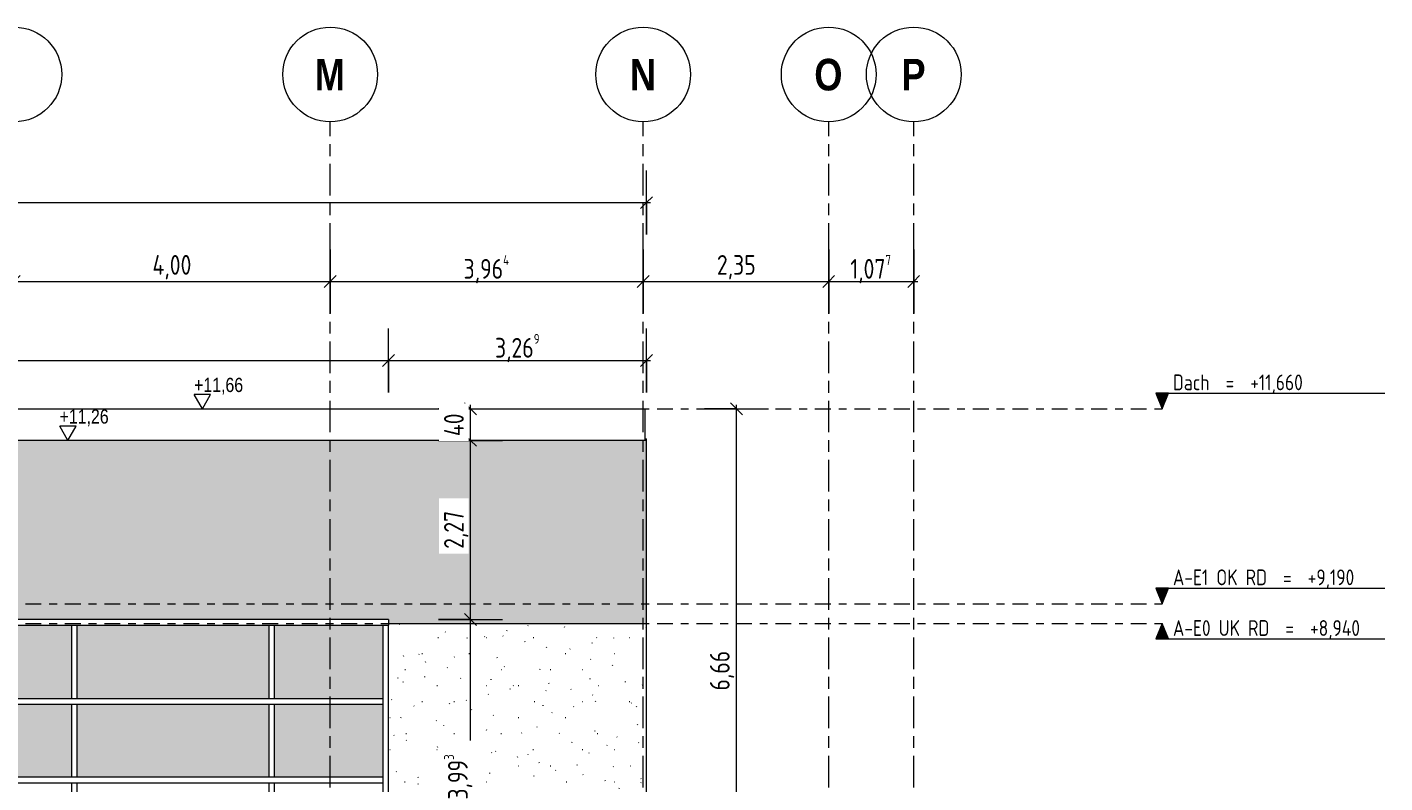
# Model space of a CAD drawing. Header units: metres. Extents: x -28 to 176, y -14 to 869.
# Tile 27 of 60: x 12 to 29, y 4 to 14. Entities that reach past the tile are written whole.
import ezdxf

# ---------------------------------------------------------------- set-up
doc = ezdxf.new("R2010")
doc.units = ezdxf.units.M
doc.linetypes.add('_Ebene_', pattern=[0.4, 0.2, -0.1, 0, -0.1])
doc.linetypes.add('_Rasterlinie_', pattern=[0.75, 0.4, -0.1, 0.15, -0.1])
for name, color, linetype, lineweight in [('A_Bem', 7, 'Continuous', 5), ('A_Bem-100', 7, 'Continuous', 5), ('A_Ebenen', 130, 'Continuous', 5), ('A_Fassade', 113, 'Continuous', 5), ('A_Geschossdecken', 7, 'Continuous', 5), ('A_Hoehenkoten', 124, 'Continuous', 5), ('A_Raster', 128, 'Continuous', 5), ('A_Wand', 244, 'Continuous', 5), ('A_Wände_Oberflächenschraffur', 244, 'Continuous', 5)]:
    doc.layers.add(name, color=color, linetype=linetype, lineweight=lineweight)
doc.styles.add('Arial', font='arial.ttf', dxfattribs={"width": 0.8, "height": 0.18})
doc.styles.add('Arial Narrow_B', font='txt', dxfattribs={"height": 0.4})
doc.styles.add('ISOCPEUR', font='isocpeur.ttf', dxfattribs={"width": 0.8, "height": 0.2})
doc.styles.add('ISOCPEUR_1', font='isocpeur.ttf', dxfattribs={"width": 0.8, "height": 0.25})
doc.dimstyles.new('BLB-Standard_2_5_Aussen', dxfattribs={"dimscale": 0.3048, "dimtxt": 0.248995, "dimasz": 0.492126, "dimexe": 1.32874, "dimexo": 0.0625, "dimgap": 0.032808, "dimtad": 1, "dimrnd": 0.001, "dimzin": 0, "dimdsep": 46, "dimtxsty": 'ISOCPEUR_1', "dimblk1": 'OBLIQUE', "dimblk2": 'OBLIQUE', "dimsah": 1, "dimcen": 0.09, "dimdle": 0.164042, "dimazin": 0, "dimtfac": 1, "dimtdec": 4, "dimtix": 1, "dimtmove": 0, "dimatfit": 3, "dimfxl": 1.32874, "dimfxlon": 1, "dimtvp": 1, "dimtolj": 1, "dimtzin": 0, "dimarcsym": 2})
doc.dimstyles.new('BLB-Standard_2_5_Aussen_maskiert', dxfattribs={"dimscale": 0.3048, "dimtxt": 0.248995, "dimasz": 0.492126, "dimexe": 1.32874, "dimexo": 0.0625, "dimgap": 0.032808, "dimtad": 1, "dimrnd": 0.001, "dimzin": 0, "dimdsep": 46, "dimtxsty": 'ISOCPEUR_1', "dimblk1": 'OBLIQUE', "dimblk2": 'OBLIQUE', "dimsah": 1, "dimcen": 0.09, "dimdle": 0.164042, "dimazin": 0, "dimtfac": 1, "dimtdec": 4, "dimtix": 1, "dimtmove": 0, "dimatfit": 3, "dimfxl": 1.32874, "dimfxlon": 1, "dimtvp": 1, "dimtfill": 1, "dimtolj": 1, "dimtzin": 0, "dimarcsym": 2})
doc.dimstyles.new('BLB-Standard_2_5_Aussen_maskiert_1', dxfattribs={"dimscale": 0.3048, "dimtxt": 0.248995, "dimasz": 0.492126, "dimexe": 1.32874, "dimexo": 0.0625, "dimgap": 0.032808, "dimtad": 1, "dimdec": 1, "dimlfac": 100, "dimrnd": 0.1, "dimdsep": 46, "dimtxsty": 'ISOCPEUR_1', "dimblk1": 'OBLIQUE', "dimblk2": 'OBLIQUE', "dimsah": 1, "dimcen": 0.09, "dimdle": 0.164042, "dimazin": 0, "dimtfac": 1, "dimtdec": 4, "dimtix": 1, "dimtmove": 0, "dimatfit": 3, "dimfxl": 1.32874, "dimfxlon": 1, "dimtvp": 1, "dimtfill": 1, "dimtolj": 1, "dimtzin": 0, "dimarcsym": 2})
pattern_1 = [(0, (11.292, 18.958), (0.813, 0.203), [0.007, -0.603, 0.007, -0.603, -3.251]), (0, (11.292, 18.958), (0.813, 0.203), [-1.219, 0.007, -1.212, 0.007, -0.603, -1.422]), (0, (11.292, 18.958), (0.813, 0.203), [-3.048, 0.007, -0.4, 0.007, -1.009]), (120, (11.597, 19.06), (-0.5823032, 0.6025787), [0.007, -0.603, 0.007, -0.603, -3.251]), (120, (11.597, 19.06), (-0.5823032, 0.6025787), [-1.219, 0.007, -1.212, 0.007, -0.603, -1.422]), (120, (11.597, 19.06), (-0.5823032, 0.6025787), [-3.048, 0.007, -0.4, 0.007, -1.009]), (240, (11.699, 19.466), (-0.2306968, -0.8055787), [0.007, -0.603, 0.007, -0.603, -3.251]), (240, (11.699, 19.466), (-0.2306968, -0.8055787), [-1.219, 0.007, -1.212, 0.007, -0.603, -1.422]), (240, (11.699, 19.466), (-0.2306968, -0.8055787), [-3.048, 0.007, -0.4, 0.007, -1.009])]

# ---------------------------------------------------------------- blocks, each defined once
blk = doc.blocks.new('Rectangular Mullion - 70mm x 280mm_2-8069943-C')
at = {"layer": 'A_Fassade', "color": 250, "lineweight": 9}
for p, q in [((16.757, 6.195), (15.277, 6.195)), ((16.757, 6.195), (16.757, 6.125)), ((15.277, 6.125), (16.757, 6.125))]:
    blk.add_line(p, q, dxfattribs=at)
blk = doc.blocks.new('Rectangular Mullion - 70mm x 280mm_2-8069944-C')
at = {"layer": 'A_Fassade', "color": 250, "lineweight": 9}
for p, q in [((16.687, 4.16), (16.687, 2.469)), ((16.757, 2.469), (16.757, 4.16)), ((16.757, 2.469), (16.687, 2.469))]:
    blk.add_line(p, q, dxfattribs=at)
blk = doc.blocks.new('Rectangular Mullion - 70mm x 280mm_2-8069945-C')
at = {"layer": 'A_Fassade', "color": 250, "lineweight": 9}
for p, q in [((16.687, 6.125), (16.757, 6.125)), ((16.687, 6.125), (16.687, 5.155)), ((16.757, 5.155), (16.757, 6.125))]:
    blk.add_line(p, q, dxfattribs=at)
blk = doc.blocks.new('System Panel - Glazed window-8556056-C')
at = {"layer": 'A_Fassade', "lineweight": 9}
blk.add_hatch(color=10, dxfattribs=at).paths.add_polyline_path([(16.687, 5.19), (16.687, 6.125), (15.312, 6.125), (15.312, 5.19)], flags=0)
blk = doc.blocks.new('Rectangular Mullion - 70mm x 280mm_2-8069952-C')
at = {"layer": 'A_Fassade', "color": 250, "lineweight": 9}
for p, q in [((15.277, 6.195), (12.777, 6.195)), ((12.777, 6.125), (15.277, 6.125))]:
    blk.add_line(p, q, dxfattribs=at)
blk = doc.blocks.new('Rectangular Mullion - 70mm x 160mm-8069954-C')
at = {"layer": 'A_Fassade', "color": 250, "lineweight": 9}
for p, q in [((16.687, 5.19), (15.277, 5.19)), ((16.687, 5.19), (16.687, 5.12)), ((15.277, 5.12), (16.687, 5.12))]:
    blk.add_line(p, q, dxfattribs=at)
blk = doc.blocks.new('Rectangular Mullion - 70mm x 160mm-8069955-C')
at = {"layer": 'A_Fassade', "color": 250, "lineweight": 9}
for p, q in [((15.242, 4.125), (15.312, 4.125)), ((15.242, 4.125), (15.242, 2.469)), ((15.312, 2.469), (15.312, 4.125)), ((15.312, 2.469), (15.242, 2.469))]:
    blk.add_line(p, q, dxfattribs=at)
blk = doc.blocks.new('Rectangular Mullion - 70mm x 160mm-8069616-C')
at = {"layer": 'A_Fassade', "color": 250, "lineweight": 9}
for p, q in [((15.242, 6.125), (15.312, 6.125)), ((15.242, 6.125), (15.242, 5.19)), ((15.312, 5.19), (15.312, 6.125)), ((15.312, 5.19), (15.242, 5.19))]:
    blk.add_line(p, q, dxfattribs=at)
blk = doc.blocks.new('System Panel - Glazed window-8556058-C')
at = {"layer": 'A_Fassade', "lineweight": 9}
blk.add_hatch(color=10, dxfattribs=at).paths.add_polyline_path([(15.242, 5.19), (15.242, 6.125), (12.812, 6.125), (12.812, 5.19), (14.151, 5.19)], flags=0)
blk = doc.blocks.new('System Panel - Glazed window-8556060-C')
at = {"layer": 'A_Fassade', "lineweight": 9}
blk.add_hatch(color=10, dxfattribs=at).paths.add_polyline_path([(12.742, 5.19), (12.742, 6.125), (11.315, 6.125), (11.315, 5.19)], flags=0)
blk = doc.blocks.new('Rectangular Mullion - 70mm x 160mm-8070028-C')
at = {"layer": 'A_Fassade', "color": 250, "lineweight": 9}
for p, q in [((12.777, 5.19), (11.28, 5.19)), ((11.28, 5.12), (12.777, 5.12))]:
    blk.add_line(p, q, dxfattribs=at)
blk = doc.blocks.new('Rectangular Mullion - 70mm x 160mm-8070027-C')
at = {"layer": 'A_Fassade', "color": 250, "lineweight": 9}
for p, q in [((3.272, 5.19), (0.772, 5.19)), ((0.772, 5.12), (3.272, 5.12))]:
    blk.add_line(p, q, dxfattribs=at)
blk = doc.blocks.new('Rectangular Mullion - 70mm x 280mm_2-8070033-C')
at = {"layer": 'A_Fassade', "color": 250, "lineweight": 9}
for p, q in [((12.777, 6.195), (11.28, 6.195)), ((11.28, 6.125), (12.777, 6.125))]:
    blk.add_line(p, q, dxfattribs=at)
blk = doc.blocks.new('System Panel - Glazed window-8556075-C')
at = {"layer": 'A_Fassade', "lineweight": 9}
blk.add_hatch(color=10, dxfattribs=at).paths.add_polyline_path([(11.315, 4.195), (12.742, 4.195), (12.742, 5.12), (11.315, 5.12), (11.315, 4.413)], flags=0)
blk = doc.blocks.new('System Panel - Glazed window-8556074-C')
at = {"layer": 'A_Fassade', "lineweight": 9}
blk.add_hatch(color=10, dxfattribs=at).paths.add_polyline_path([(1.996, 4.195), (3.237, 4.195), (3.237, 5.12), (0.807, 5.12), (0.807, 4.195)], flags=0)
blk = doc.blocks.new('System Panel - Glazed window-8556076-C')
at = {"layer": 'A_Fassade', "lineweight": 9}
blk.add_hatch(color=10, dxfattribs=at).paths.add_polyline_path([(15.312, 4.195), (16.687, 4.195), (16.687, 5.12), (15.312, 5.12), (15.312, 4.413)], flags=0)
blk = doc.blocks.new('Rectangular Mullion - 70mm x 280mm_2-8070044-C')
at = {"layer": 'A_Fassade', "color": 250, "lineweight": 9}
for p, q in [((16.687, 5.155), (16.687, 4.16)), ((16.757, 4.16), (16.757, 5.155))]:
    blk.add_line(p, q, dxfattribs=at)
blk = doc.blocks.new('Rectangular Mullion - 70mm x 160mm-8069613-C')
at = {"layer": 'A_Fassade', "color": 250, "lineweight": 9}
for p, q in [((15.242, 5.12), (15.312, 5.12)), ((15.242, 5.12), (15.242, 4.195)), ((15.312, 4.195), (15.312, 5.12)), ((15.312, 4.195), (15.242, 4.195))]:
    blk.add_line(p, q, dxfattribs=at)
blk = doc.blocks.new('Ebene - Rohbau-1168218-C')
at = {"layer": 'A_Ebenen'}
blk.add_hatch(color=256, dxfattribs=at).paths.add_polyline_path([(-24.92, 5.948), (-24.762, 5.948), (-24.841, 6.145)], flags=0)
at = {"layer": 'A_Ebenen', "color": 251, "lineweight": 9}
for p, q in [((-24.92, 5.948), (-24.841, 6.145)), ((-24.841, 6.145), (-24.762, 5.948)), ((-24.762, 5.948), (-24.92, 5.948))]:
    blk.add_line(p, q, dxfattribs=at)
at = {"layer": 'A_Ebenen', "color": 170, "lineweight": 9}
blk.add_line((-24.762, 5.948), (-27.662, 5.948), dxfattribs=at)
blk = doc.blocks.new('Ebene - Rohbau-1046864-C')
at = {"layer": 'A_Ebenen'}
blk.add_hatch(color=256, dxfattribs=at).paths.add_polyline_path([(26.636, -2.599), (26.556, -2.795), (26.477, -2.599)], flags=0)
at = {"layer": 'A_Ebenen', "color": 170, "lineweight": 9}
for p, q in [((26.477, -2.599), (26.556, -2.795)), ((26.477, -2.599), (29.377, -2.599)), ((26.556, -2.795), (26.636, -2.599))]:
    blk.add_line(p, q, dxfattribs=at)
at = {"layer": 'A_Ebenen', "color": 251, "lineweight": 9}
for p, q in [((26.636, -2.599), (26.477, -2.599)), ((26.477, -2.599), (26.556, -2.795)), ((26.556, -2.795), (26.636, -2.599))]:
    blk.add_line(p, q, dxfattribs=at)
blk = doc.blocks.new('DIMBLOCK23-C')
at = {"layer": 'A_Bem-100'}
for p, q in [((-12.718, 9.072), (-12.718, 9.882)), ((16.757, 9.072), (16.757, 9.882)), ((-12.718, 9.477), (16.757, 9.477)), ((-12.718, 9.477), (-12.718, 9.072)), ((16.757, 9.477), (16.757, 9.072))]:
    blk.add_line(p, q, dxfattribs=at)
at = {"layer": 'A_Bem-100', "lineweight": 9}
for p, q in [((-12.718, 9.477), (-12.793, 9.402)), ((-12.718, 9.477), (-12.643, 9.552)), ((16.757, 9.477), (16.682, 9.402)), ((16.757, 9.477), (16.832, 9.552))]:
    blk.add_line(p, q, dxfattribs=at)
at = {"layer": 'A_Bem-100', "color": 0, "insert": (1.656, 9.813), "char_height": 0.25, "width": 0.87242, "attachment_point": 1, "line_spacing_factor": 1.149209, "style": 'ISOCPEUR_1'}
blk.add_mtext('29,47\\A2\\H0.5x;\\S5^  ;\\H2x;', dxfattribs=at)
blk = doc.blocks.new('_Oblique')
at = {"color": 0, "linetype": 'ByBlock', "lineweight": -2}
blk.add_line((-0.5, -0.5), (0.5, 0.5), dxfattribs=at)
blk = doc.blocks.new('DIMBLOCK24-C')
at = {"layer": 'A_Bem-100'}
for p, q in [((16.757, 9.072), (16.757, 9.882)), ((20.026, 9.072), (20.026, 9.882)), ((16.757, 9.477), (20.076, 9.477)), ((16.757, 9.477), (16.757, 9.072)), ((20.026, 9.477), (20.026, 9.072))]:
    blk.add_line(p, q, dxfattribs=at)
at = {"layer": 'A_Bem-100', "lineweight": 9}
for p, q in [((16.757, 9.477), (16.682, 9.402)), ((16.757, 9.477), (16.832, 9.552)), ((20.026, 9.477), (19.951, 9.402)), ((20.026, 9.477), (20.101, 9.552))]:
    blk.add_line(p, q, dxfattribs=at)
at = {"layer": 'A_Bem-100', "color": 0, "insert": (18.106, 9.813), "char_height": 0.25, "width": 0.68419, "attachment_point": 1, "line_spacing_factor": 1.149209, "style": 'ISOCPEUR_1'}
blk.add_mtext('3,26\\A2\\H0.5x;\\S9^  ;\\H2x;', dxfattribs=at)
blk = doc.blocks.new('Raster - Raster-989695-C')
at = {"layer": 'A_Raster', "lineweight": 9}
blk.add_circle((19.983, 13.101), 0.6, dxfattribs=at)
blk = doc.blocks.new('DIMBLOCK43-C')
at = {"layer": 'A_Bem-100'}
for p, q in [((17.392, 6.195), (18.202, 6.195)), ((17.797, 6.195), (17.392, 6.195)), ((17.797, 2.152), (17.797, 6.195)), ((17.392, 2.202), (18.202, 2.202)), ((17.797, 2.202), (17.392, 2.202))]:
    blk.add_line(p, q, dxfattribs=at)
at = {"layer": 'A_Bem-100', "lineweight": 9}
for p, q in [((17.797, 6.195), (17.722, 6.27)), ((17.797, 6.195), (17.872, 6.12)), ((17.797, 2.202), (17.722, 2.277)), ((17.797, 2.202), (17.872, 2.127))]:
    blk.add_line(p, q, dxfattribs=at)
at = {"layer": 'A_Bem-100', "color": 0, "insert": (17.461, 3.913), "char_height": 0.25, "width": 0.68419, "attachment_point": 1, "rotation": 90, "line_spacing_factor": 1.149209, "style": 'ISOCPEUR_1', "bg_fill": 3, "box_fill_scale": 1.25, "bg_fill_color": 256, "bg_fill_true_color": 13158600, "bg_fill_transparency": 0}
blk.add_mtext('3,99\\A2\\H0.5x;\\S3^  ;\\H2x;', dxfattribs=at)
blk = doc.blocks.new('DIMBLOCK44-C')
at = {"layer": 'A_Bem-100'}
for p, q in [((17.392, 8.465), (18.202, 8.465)), ((17.797, 8.465), (17.392, 8.465)), ((17.797, 6.195), (17.797, 8.465)), ((17.392, 6.195), (18.202, 6.195)), ((17.797, 6.195), (17.392, 6.195))]:
    blk.add_line(p, q, dxfattribs=at)
at = {"layer": 'A_Bem-100', "lineweight": 9}
for p, q in [((17.797, 8.465), (17.722, 8.54)), ((17.797, 8.465), (17.872, 8.39)), ((17.797, 6.195), (17.722, 6.27)), ((17.797, 6.195), (17.872, 6.12))]:
    blk.add_line(p, q, dxfattribs=at)
at = {"layer": 'A_Bem-100', "color": 0, "insert": (17.461, 7.09), "char_height": 0.25, "width": 0.57664, "attachment_point": 1, "rotation": 90, "line_spacing_factor": 1.149209, "style": 'ISOCPEUR_1', "bg_fill": 3, "box_fill_scale": 1.25, "bg_fill_color": 256, "bg_fill_true_color": 13158600, "bg_fill_transparency": 0}
blk.add_mtext('2,27', dxfattribs=at)
blk = doc.blocks.new('DIMBLOCK45-C')
at = {"layer": 'A_Bem-100'}
for p, q in [((17.392, 8.865), (18.202, 8.865)), ((17.797, 8.865), (17.392, 8.865)), ((17.797, 8.465), (17.797, 8.915)), ((17.392, 8.465), (18.202, 8.465)), ((17.797, 8.465), (17.392, 8.465))]:
    blk.add_line(p, q, dxfattribs=at)
at = {"layer": 'A_Bem-100', "lineweight": 9}
for p, q in [((17.797, 8.865), (17.722, 8.94)), ((17.797, 8.865), (17.872, 8.79)), ((17.797, 8.465), (17.722, 8.54)), ((17.797, 8.465), (17.872, 8.39))]:
    blk.add_line(p, q, dxfattribs=at)
at = {"layer": 'A_Bem-100', "color": 0, "insert": (17.461, 8.518), "char_height": 0.25, "width": 0.35255, "attachment_point": 1, "rotation": 90, "line_spacing_factor": 1.149209, "style": 'ISOCPEUR_1', "bg_fill": 3, "box_fill_scale": 1.25, "bg_fill_color": 256, "bg_fill_true_color": 13158600, "bg_fill_transparency": 0}
blk.add_mtext('40', dxfattribs=at)
blk = doc.blocks.new('DIMBLOCK46-C')
at = {"layer": 'A_Bem-100'}
for p, q in [((-15.994, 11.072), (-15.994, 11.882)), ((20.026, 11.072), (20.026, 11.882)), ((-16.044, 11.477), (20.076, 11.477)), ((-15.994, 11.477), (-15.994, 11.072)), ((20.026, 11.477), (20.026, 11.072))]:
    blk.add_line(p, q, dxfattribs=at)
at = {"layer": 'A_Bem-100', "lineweight": 9}
for p, q in [((-15.994, 11.477), (-15.919, 11.552)), ((20.026, 11.477), (20.101, 11.552)), ((-15.994, 11.477), (-16.069, 11.402)), ((20.026, 11.477), (19.951, 11.402))]:
    blk.add_line(p, q, dxfattribs=at)
at = {"layer": 'A_Bem-100', "color": 0, "insert": (1.707, 11.813), "char_height": 0.25, "width": 0.74096, "attachment_point": 1, "line_spacing_factor": 1.149209, "style": 'ISOCPEUR_1', "bg_fill": 3, "box_fill_scale": 1.25, "bg_fill_color": 256, "bg_fill_true_color": 13158600, "bg_fill_transparency": 0}
blk.add_mtext('36,02', dxfattribs=at)
blk = doc.blocks.new('Höhenkoten - leer-6237472-C')
at = {"layer": 'A_Hoehenkoten'}
for p, q in [((-17.33, -9.172), (-17.538, -9.172)), ((-17.434, -9.352), (-17.538, -9.172)), ((-17.434, -9.352), (-17.33, -9.172))]:
    blk.add_line(p, q, dxfattribs=at)
blk = doc.blocks.new('DIMBLOCK59-C')
at = {"layer": 'A_Bem-100'}
for p, q in [((20.759, 8.865), (21.569, 8.865)), ((21.164, 8.865), (20.759, 8.865)), ((21.164, 2.155), (21.164, 8.915)), ((20.759, 2.205), (21.569, 2.205)), ((21.164, 2.205), (20.759, 2.205))]:
    blk.add_line(p, q, dxfattribs=at)
at = {"layer": 'A_Bem-100', "lineweight": 9}
for p, q in [((21.164, 8.865), (21.089, 8.94)), ((21.164, 8.865), (21.239, 8.79)), ((21.164, 2.205), (21.089, 2.28)), ((21.164, 2.205), (21.239, 2.13))]:
    blk.add_line(p, q, dxfattribs=at)
at = {"layer": 'A_Bem-100', "color": 0, "insert": (20.828, 5.295), "char_height": 0.25, "width": 0.57664, "attachment_point": 1, "rotation": 90, "line_spacing_factor": 1.149209, "style": 'ISOCPEUR_1'}
blk.add_mtext('6,66', dxfattribs=at)
blk = doc.blocks.new('DIMBLOCK70-C')
at = {"layer": 'A_Bem-100'}
for p, q in [((12.018, 10.882), (12.018, 10.072)), ((12.018, 10.477), (12.018, 10.882)), ((16.018, 10.882), (16.018, 10.072)), ((16.018, 10.477), (16.018, 10.882)), ((12.018, 10.477), (16.018, 10.477))]:
    blk.add_line(p, q, dxfattribs=at)
at = {"layer": 'A_Bem-100', "lineweight": 9}
for p, q in [((12.018, 10.477), (12.093, 10.552)), ((16.018, 10.477), (16.093, 10.552)), ((12.018, 10.477), (11.943, 10.402)), ((16.018, 10.477), (15.943, 10.402))]:
    blk.add_line(p, q, dxfattribs=at)
at = {"layer": 'A_Bem-100', "color": 0, "insert": (13.768, 10.813), "char_height": 0.25, "width": 0.60054, "attachment_point": 1, "line_spacing_factor": 1.149209, "style": 'ISOCPEUR_1'}
blk.add_mtext('4,00', dxfattribs=at)
blk = doc.blocks.new('DIMBLOCK71-C')
at = {"layer": 'A_Bem-100'}
for p, q in [((16.018, 10.882), (16.018, 10.072)), ((16.018, 10.477), (16.018, 10.882)), ((19.983, 10.882), (19.983, 10.072)), ((19.983, 10.477), (19.983, 10.882)), ((16.018, 10.477), (19.983, 10.477))]:
    blk.add_line(p, q, dxfattribs=at)
at = {"layer": 'A_Bem-100', "lineweight": 9}
for p, q in [((16.018, 10.477), (16.093, 10.552)), ((19.983, 10.477), (20.058, 10.552)), ((16.018, 10.477), (15.943, 10.402)), ((19.983, 10.477), (19.908, 10.402))]:
    blk.add_line(p, q, dxfattribs=at)
at = {"layer": 'A_Bem-100', "color": 0, "insert": (17.708, 10.813), "char_height": 0.25, "width": 0.70212, "attachment_point": 1, "line_spacing_factor": 1.149209, "style": 'ISOCPEUR_1'}
blk.add_mtext('3,96\\A2\\H0.5x;\\S4^  ;\\H2x;', dxfattribs=at)
blk = doc.blocks.new('DIMBLOCK72-C')
at = {"layer": 'A_Bem-100'}
for p, q in [((19.983, 10.882), (19.983, 10.072)), ((19.983, 10.477), (19.983, 10.882)), ((22.333, 10.882), (22.333, 10.072)), ((22.333, 10.477), (22.333, 10.882)), ((19.983, 10.477), (22.333, 10.477))]:
    blk.add_line(p, q, dxfattribs=at)
at = {"layer": 'A_Bem-100', "lineweight": 9}
for p, q in [((19.983, 10.477), (20.058, 10.552)), ((22.333, 10.477), (22.408, 10.552)), ((19.983, 10.477), (19.908, 10.402)), ((22.333, 10.477), (22.258, 10.402))]:
    blk.add_line(p, q, dxfattribs=at)
at = {"layer": 'A_Bem-100', "color": 0, "insert": (20.917, 10.813), "char_height": 0.25, "width": 0.57664, "attachment_point": 1, "line_spacing_factor": 1.149209, "style": 'ISOCPEUR_1'}
blk.add_mtext('2,35', dxfattribs=at)
blk = doc.blocks.new('DIMBLOCK73-C')
at = {"layer": 'A_Bem-100'}
for p, q in [((22.333, 10.882), (22.333, 10.072)), ((22.333, 10.477), (22.333, 10.882)), ((23.41, 10.882), (23.41, 10.072)), ((23.41, 10.477), (23.41, 10.882)), ((22.333, 10.477), (23.46, 10.477))]:
    blk.add_line(p, q, dxfattribs=at)
at = {"layer": 'A_Bem-100', "lineweight": 9}
for p, q in [((22.333, 10.477), (22.408, 10.552)), ((23.41, 10.477), (23.485, 10.552)), ((22.333, 10.477), (22.258, 10.402)), ((23.41, 10.477), (23.335, 10.402))]:
    blk.add_line(p, q, dxfattribs=at)
at = {"layer": 'A_Bem-100', "color": 0, "insert": (22.606, 10.813), "char_height": 0.25, "width": 0.63639, "attachment_point": 1, "line_spacing_factor": 1.149209, "style": 'ISOCPEUR_1'}
blk.add_mtext('1,07\\A2\\H0.5x;\\S7^  ;\\H2x;', dxfattribs=at)

msp = doc.modelspace()

# ---------------------------------------------------------------- hatches: boundary and pattern name
at = {"layer": 'A_Wände_Oberflächenschraffur'}
h = msp.add_hatch(dxfattribs=at)
h.set_pattern_fill('FP_5', style=0, pattern_type=2)
h.set_pattern_definition(pattern_1)
h.paths.add_polyline_path([(20.0259, 6.1449), (20.0259, 8.4649), (-15.9944, 8.4649), (-15.9944, 6.1449), (-12.7178, 6.1449), (-12.7178, 6.1949), (16.7572, 6.1949), (16.7572, 6.1449)], flags=0)
h = msp.add_hatch(dxfattribs=at)
h.set_pattern_fill('FP_5', style=0, pattern_type=2)
h.set_pattern_definition(pattern_1)
h.paths.add_polyline_path([(20.0259, 2.2047), (20.0259, 6.1449), (16.7572, 6.1449), (16.7572, 2.2047), (19.9912, 2.2047)], flags=0)

# ---------------------------------------------------------------- linework, layer by layer
at = {"layer": 'A_Ebenen', "color": 170, "linetype": '_Ebene_', "lineweight": 9}
for p, q in [((-24.8409, 8.865), (26.5562, 8.865)), ((-24.8409, 6.3949), (26.5562, 6.3949)), ((-24.8409, 6.1449), (26.5562, 6.1449))]:
    msp.add_line(p, q, dxfattribs=at)
at = {"layer": 'A_Geschossdecken', "color": 250, "lineweight": 9}
for p, q in [((-15.9727, 8.8649), (20.004, 8.8649)), ((20.004, 8.8649), (20.004, 8.4649))]:
    msp.add_line(p, q, dxfattribs=at)
at = {"layer": 'A_Raster', "linetype": '_Rasterlinie_', "lineweight": 9}
for p, q in [((16.0184, -12.4326), (16.0184, 12.5006)), ((19.9826, -12.4326), (19.9826, 12.5006)), ((22.3326, -12.4326), (22.3326, 12.5006)), ((23.4099, -12.4326), (23.4099, 12.5006))]:
    msp.add_line(p, q, dxfattribs=at)
at = {"layer": 'A_Wand', "color": 250, "lineweight": 9}
for p, q in [((20.0259, 8.4649), (-15.9944, 8.4649)), ((20.004, 8.4849), (20.0259, 8.4849)), ((20.0259, 2.2047), (20.0259, 8.4849)), ((16.7572, 6.1449), (20.0259, 6.1449))]:
    msp.add_line(p, q, dxfattribs=at)

# ---------------------------------------------------------------- block references
at = {"layer": 'A_Ebenen', "color": 251, "lineweight": 9}
for p in [(0, 11.6601), (0, 9.19)]:
    msp.add_blockref('Ebene - Rohbau-1046864-C', p, dxfattribs=at)
at = {"layer": 'A_Ebenen', "color": 251, "lineweight": 9, "extrusion": (0, 0, -1)}
msp.add_blockref('Ebene - Rohbau-1168218-C', (-1.7153, 0), dxfattribs=at)
at = {"layer": 'A_Fassade', "color": 250, "lineweight": 9}
for name, p in [('Rectangular Mullion - 70mm x 280mm_2-8070033-C', (0, 0)), ('Rectangular Mullion - 70mm x 280mm_2-8069952-C', (0, 0)), ('Rectangular Mullion - 70mm x 280mm_2-8069943-C', (0, 0)), ('System Panel - Glazed window-8556060-C', (0, 0)), ('Rectangular Mullion - 70mm x 160mm-8069616-C', (-2.5, 0)), ('System Panel - Glazed window-8556058-C', (0, 0)), ('Rectangular Mullion - 70mm x 160mm-8069616-C', (0, 0)), ('System Panel - Glazed window-8556056-C', (0, 0)), ('Rectangular Mullion - 70mm x 280mm_2-8069945-C', (0, 0)), ('Rectangular Mullion - 70mm x 160mm-8070028-C', (0, 0)), ('Rectangular Mullion - 70mm x 160mm-8070027-C', (12.005, 0)), ('Rectangular Mullion - 70mm x 160mm-8069954-C', (0, 0)), ('System Panel - Glazed window-8556075-C', (0, 0)), ('Rectangular Mullion - 70mm x 160mm-8069613-C', (-2.5, 0)), ('System Panel - Glazed window-8556074-C', (12.005, 0)), ('Rectangular Mullion - 70mm x 160mm-8069613-C', (0, 0)), ('System Panel - Glazed window-8556076-C', (0, 0)), ('Rectangular Mullion - 70mm x 280mm_2-8070044-C', (0, 0)), ('Rectangular Mullion - 70mm x 160mm-8070028-C', (0, -0.995)), ('Rectangular Mullion - 70mm x 160mm-8070027-C', (12.005, -0.995)), ('Rectangular Mullion - 70mm x 160mm-8069954-C', (0, -0.995)), ('Rectangular Mullion - 70mm x 280mm_2-8069944-C', (0, 0)), ('Rectangular Mullion - 70mm x 160mm-8069955-C', (-2.5, 0)), ('Rectangular Mullion - 70mm x 160mm-8069955-C', (0, 0))]:
    msp.add_blockref(name, p, dxfattribs=at)
at = {"layer": 'A_Hoehenkoten'}
for p in [(31.8345, 18.2166), (30.1314, 17.8166)]:
    msp.add_blockref('Höhenkoten - leer-6237472-C', p, dxfattribs=at)
at = {"layer": 'A_Raster', "lineweight": 9}
for p in [(-7.9642, 0), (-3.9642, 0), (0, 0), (2.35, 0), (3.4273, 0)]:
    msp.add_blockref('Raster - Raster-989695-C', p, dxfattribs=at)

# ---------------------------------------------------------------- texts
at = {"layer": 'A_Ebenen', "color": 7, "char_height": 0.2, "attachment_point": 1, "style": 'ISOCPEUR'}
for s, insert, width in [('Dach  =  +11,660', (26.6927, 9.2992), 2.020252), ('A-E1 OK RD  =  +9,190', (26.6927, 6.8291), 2.802699), ('A-E0 UK RD  =  +8,940', (26.6927, 6.1868), 2.911729)]:
    msp.add_mtext(s, dxfattribs=dict(at, insert=insert, width=width))
at = {"layer": 'A_Hoehenkoten', "char_height": 0.18, "width": 0.733812, "attachment_point": 1, "line_spacing_factor": 0.941778, "style": 'Arial'}
for s, insert in [('+11,66', (14.295, 9.2571)), ('+11,26', (12.5919, 8.8571))]:
    msp.add_mtext(s, dxfattribs=dict(at, insert=insert))
at = {"layer": 'A_Raster', "char_height": 0.4, "attachment_point": 1, "style": 'Arial Narrow_B'}
for s, insert, width in [('\\fArial Narrow|b1|i0|c0|p34|;M', (15.8234, 13.2989), 0.464979), ('\\fArial Narrow|b1|i0|c0|p34|;N', (19.8141, 13.2989), 0.400844), ('\\fArial Narrow|b1|i0|c0|p34|;O', (22.1506, 13.2989), 0.432911), ('\\fArial Narrow|b1|i0|c0|p34|;P', (23.2544, 13.2989), 0.368776)]:
    msp.add_mtext(s, dxfattribs=dict(at, insert=insert, width=width))

# ---------------------------------------------------------------- dimensions: what is measured, and where the dimension line sits
at = {"layer": 'A_Bem'}
for base, p1, p2, override, picture, middle in [((16.0184, 10.4767), (12.0184, 10.8817), (16.0184, 10.8817), {"dimpost": '<>', "dimfxl": 4}, 'DIMBLOCK70-C', (14.0184, 10.6117)), ((22.3326, 10.4767), (19.9826, 10.8817), (22.3326, 10.8817), {"dimpost": '<>', "dimfxl": 2.35}, 'DIMBLOCK72-C', (21.1576, 10.6117))]:
    dim = msp.add_linear_dim(base=base, p1=p1, p2=p2, dimstyle='BLB-Standard_2_5_Aussen', override=override, dxfattribs=at)
    dim.commit()
    dim.dimension.update_dxf_attribs({"geometry": picture, "text_midpoint": middle})
for base, p1, p2, text, override, picture, middle in [((19.9826, 10.4767), (16.0184, 10.8817), (19.9826, 10.8817), '\\A1;3,96\\Q;{\\A1;{\\H0.5x;\\S4^ ;}}', {"dimpost": '<>', "dimfxl": 3.964159}, 'DIMBLOCK71-C', (18.0005, 10.6367)), ((23.4099, 10.4767), (22.3326, 10.8817), (23.4099, 10.8817), '\\A1;1,07\\Q;{\\A1;{\\H0.5x;\\S7^ ;}}', {"dimpost": '<>', "dimfxl": 1.077327}, 'DIMBLOCK73-C', (22.8712, 10.6367)), ((16.7572, 9.4767), (-12.7178, 9.0717), (16.7572, 9.0717), '\\A1;29,47\\Q;{\\A1;{\\H0.5x;\\S5^ ;}}', {"dimpost": '<>', "dimfxl": 29.475}, 'DIMBLOCK23-C', (2.0197, 9.6367)), ((20.0259, 9.4767), (16.7572, 9.0717), (20.0259, 9.0717), '\\A1;3,26\\Q;{\\A1;{\\H0.5x;\\S9^ ;}}', {"dimpost": '<>', "dimfxl": 3.268746}, 'DIMBLOCK24-C', (18.3916, 9.6367))]:
    dim = msp.add_linear_dim(base=base, p1=p1, p2=p2, text=text, dimstyle='BLB-Standard_2_5_Aussen', override=override, dxfattribs=at)
    dim.commit()
    dim.dimension.update_dxf_attribs({"geometry": picture, "text_midpoint": middle})
dim = msp.add_linear_dim(base=(21.1641, 8.8649), p1=(20.7591, 2.2049), p2=(20.7591, 8.8649), angle=90, dimstyle='BLB-Standard_2_5_Aussen', override={"dimpost": '<>', "dimfxl": 6.66}, dxfattribs=at)
dim.commit()
dim.dimension.update_dxf_attribs({"geometry": 'DIMBLOCK59-C', "text_midpoint": (21.0291, 5.5349)})

# ---------------------------------------------------------------- next in the draw order: dimensions: what is measured, and where the dimension line sits
dim = msp.add_linear_dim(base=(20.0259, 11.4767), p1=(-15.9944, 11.0717), p2=(20.0259, 11.0717), dimstyle='BLB-Standard_2_5_Aussen_maskiert', override={"dimpost": '<>', "dimfxl": 36.020317}, dxfattribs=at)
dim.commit()
dim.dimension.update_dxf_attribs({"geometry": 'DIMBLOCK46-C', "text_midpoint": (2.0158, 11.6117)})
dim = msp.add_linear_dim(base=(17.7975, 6.1949), p1=(17.3925, 2.2019), p2=(17.3925, 6.1949), angle=90, text='\\A1;3,99\\Q;{\\A1;{\\H0.5x;\\S3^ ;}}', dimstyle='BLB-Standard_2_5_Aussen_maskiert', override={"dimpost": '<>', "dimfxl": 3.992951}, dxfattribs=at)
dim.commit()
dim.dimension.update_dxf_attribs({"geometry": 'DIMBLOCK43-C', "text_midpoint": (17.6375, 4.1984)})

# ---------------------------------------------------------------- next in the draw order: dimensions: what is measured, and where the dimension line sits
dim = msp.add_linear_dim(base=(17.7975, 8.4649), p1=(17.3925, 6.1949), p2=(17.3925, 8.4649), angle=90, dimstyle='BLB-Standard_2_5_Aussen_maskiert', override={"dimpost": '<>', "dimfxl": 2.27}, dxfattribs=at)
dim.commit()
dim.dimension.update_dxf_attribs({"geometry": 'DIMBLOCK44-C', "text_midpoint": (17.6625, 7.3299)})

# ---------------------------------------------------------------- next in the draw order: dimensions: what is measured, and where the dimension line sits
dim = msp.add_linear_dim(base=(17.7975, 8.8649), p1=(17.3925, 8.4649), p2=(17.3925, 8.8649), angle=90, dimstyle='BLB-Standard_2_5_Aussen_maskiert_1', override={"dimpost": '<>', "dimfxl": 0.4}, dxfattribs=at)
dim.commit()
dim.dimension.update_dxf_attribs({"geometry": 'DIMBLOCK45-C', "text_midpoint": (17.6625, 8.6649)})

doc.saveas('drawing.dxf')
